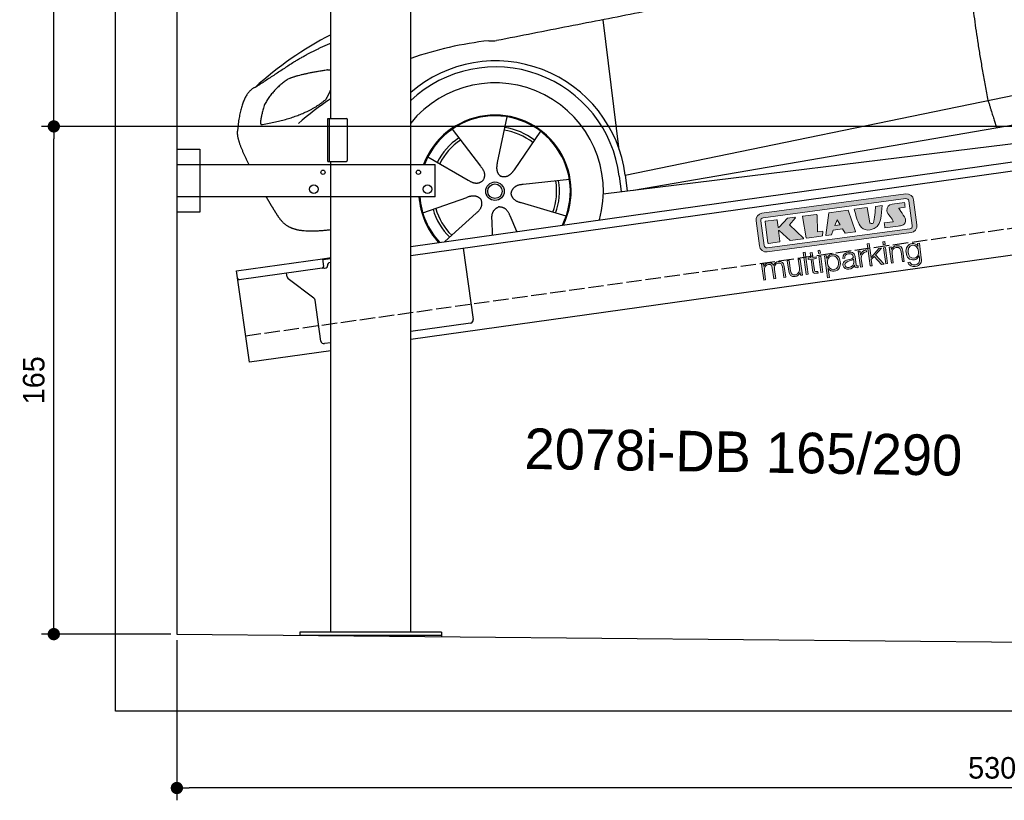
# Model space of a CAD drawing. Extents: x -511 to 5890, y -540 to 5061.
# Tile 1 of 3: x -511 to 2690, y -540 to 1997. Entities that reach past the tile are written whole.
import ezdxf

# ---------------------------------------------------------------- set-up
doc = ezdxf.new("R2010")
doc.units = 0
doc.header["$LTSCALE"] = 10
doc.header["$MEASUREMENT"] = 0
doc.linetypes.add('GEN3', pattern=[6.25, 5, -1.25])
doc.layers.get('0').update_dxf_attribs({"linetype": 'CONTINUOUS'})
doc.layers.get('DEFPOINTS').update_dxf_attribs({"linetype": 'CONTINUOUS'})
for name, color, linetype in [('3', 6, 'GEN3'), ('AM_5', 3, 'CONTINUOUS'), ('CAR', 1, 'CONTINUOUS')]:
    doc.layers.add(name, color=color, linetype=linetype)
doc.layers.add('Logo', color=7, linetype='CONTINUOUS', lineweight=25)
doc.dimstyles.new('KLAUS_DXF', dxfattribs={"dimscale": 20, "dimtxt": 3.5, "dimasz": 2, "dimexe": 2, "dimexo": 1, "dimgap": 1.5, "dimtad": 1, "dimlfac": 0.1, "dimdsep": 46, "dimtxsty": 'Standard', "dimblk": 'DOT', "dimcen": 2, "dimclrd": 256, "dimclre": 256, "dimclrt": 2, "dimadec": 0, "dimazin": 0, "dimtfac": 1, "dimtmove": 2, "dimatfit": 3, "dimfxl": 1, "dimtolj": 1, "dimarcsym": 0})

# ---------------------------------------------------------------- blocks, each defined once
blk = doc.blocks.new('_DOT')
at = {"color": 0, "linetype": 'ByBlock'}
blk.add_line((-0.5, 0), (-1, 0), dxfattribs=at)
at = {"color": 0, "linetype": 'ByBlock', "const_width": 0.5}
blk.add_lwpolyline([(-0.25, 0, 1), (0.25, 0, 1)], format="xyb", close=True, dxfattribs=at)
blk = doc.blocks.new('*D5')
at = {"layer": 'AM_5', "lineweight": -2, "transparency": 16777216}
for p, q in [((5280, 1650), (-440, 1650)), ((-400, 40), (-400, 1610)), ((-20, 0), (-440, 0))]:
    blk.add_line(p, q, dxfattribs=at)
at = {"layer": 'DEFPOINTS', "color": 0, "transparency": 16777216}
for p in [(-400, 1650), (5300, 1650), (0, 0)]:
    blk.add_point(p, dxfattribs=at)
at = {"layer": 'AM_5', "lineweight": -2, "transparency": 16777216, "xscale": 40, "yscale": 40, "zscale": 40}
for p, rotation in [((-400, 1650), 90), ((-400, 0), 270)]:
    blk.add_blockref('_DOT', p, dxfattribs=dict(at, rotation=rotation))
at = {"layer": 'AM_5', "color": 2, "transparency": 16777216, "insert": (-465, 825), "char_height": 70, "attachment_point": 5, "rotation": 90}
blk.add_mtext('\\A1;165', dxfattribs=at)
blk = doc.blocks.new('*D6')
at = {"layer": 'AM_5', "lineweight": -2, "transparency": 16777216}
for p, q in [((-20, 2650), (-440, 2650)), ((-400, 1690), (-400, 2610)), ((5280, 1650), (-440, 1650))]:
    blk.add_line(p, q, dxfattribs=at)
at = {"layer": 'DEFPOINTS', "color": 0, "transparency": 16777216}
for p in [(-400, 2650), (0, 2650), (5300, 1650)]:
    blk.add_point(p, dxfattribs=at)
at = {"layer": 'AM_5', "lineweight": -2, "transparency": 16777216, "xscale": 40, "yscale": 40, "zscale": 40}
for p, rotation in [((-400, 2650), 90), ((-400, 1650), 270)]:
    blk.add_blockref('_DOT', p, dxfattribs=dict(at, rotation=rotation))
at = {"layer": 'AM_5', "color": 2, "transparency": 16777216, "insert": (-465, 2150), "char_height": 70, "attachment_point": 5, "rotation": 90}
blk.add_mtext('\\A1;100', dxfattribs=at)
blk = doc.blocks.new('*D3')
at = {"layer": 'AM_5', "lineweight": -2, "transparency": 16777216}
for p, q in [((0, -20), (0, -540)), ((5300, -70), (5300, -540)), ((5260, -500), (40, -500))]:
    blk.add_line(p, q, dxfattribs=at)
at = {"layer": 'DEFPOINTS', "color": 0, "transparency": 16777216}
for p in [(0, 0), (5300, -50), (0, -500)]:
    blk.add_point(p, dxfattribs=at)
at = {"layer": 'AM_5', "lineweight": -2, "transparency": 16777216, "xscale": 40, "yscale": 40, "zscale": 40, "rotation": 180}
blk.add_blockref('_DOT', (0, -500), dxfattribs=at)
at = {"layer": 'AM_5', "lineweight": -2, "transparency": 16777216, "xscale": 40, "yscale": 40, "zscale": 40}
blk.add_blockref('_DOT', (5300, -500), dxfattribs=at)
at = {"layer": 'AM_5', "color": 2, "transparency": 16777216, "insert": (2650, -435), "char_height": 70, "attachment_point": 5}
blk.add_mtext('\\A1;530', dxfattribs=at)
blk = doc.blocks.new('car_150')
at = {"layer": 'CAR'}
for p, q in [((10757.1, 671.1), (10756.8, 1096.7)), ((10225.5, 803), (10302.5, 672.5)), ((10407.4, 821.5), (10358.4, 678.2)), ((10510.6, 761.5), (10410.3, 648.1)), ((10765.8, 586.7), (12632.4, 738.6)), ((10136.6, 723.4), (10257.7, 632.5)), ((10786.5, 535.1), (12670.6, 626.7)), ((10098.1, 544.7), (10245.9, 577.5)), ((10584.4, 594.3), (10433, 596.6)), ((10746.2, 585.5), (10746.3, 535.1)), ((10765.8, 586.7), (10766, 535.1)), ((10157.7, 443.6), (10270.1, 522.6)), ((10559.3, 477.7), (10420.4, 538)), ((10688.1, 535.1), (12736.4, 536.2)), ((10314.2, 446.4), (10318.7, 494.4)), ((10394.7, 447.8), (10378.5, 500.5))]:
    blk.add_line(p, q, dxfattribs=at)
for radius in [30.1, 23.6]:
    blk.add_circle((10339.5, 586.1), radius, dxfattribs=at)
for centre, radius, start, end in [((10257, 101.4), 1122.3, 110.1048, 125.4377), ((10364.6, -67.1), 1141.2, 89.2488, 102.378), ((10404, 1188.8), 117.4, 257.9855, 270.1884), ((10341.7, 585.3), 424.2, 0.1908, 123.6545), ((10341.7, 585.3), 404.6, 0.0315, 126.0807), ((10364.6, -67.1), 1141.2, 117.0267, 123.6712), ((10339.5, 586.1), 209.6, 117.262, 146.3995), ((10339.5, 586.1), 200.6, 45.1152, 74.5463), ((10339.5, 586.1), 209.6, 45.262, 74.3995), ((10339.5, 586.1), 200.6, 117.1152, 146.5463), ((10339.5, 586.1), 200.6, 333.1152, 2.5463), ((10339.5, 586.1), 209.6, 333.262, 2.3995), ((10339.5, 586.1), 209.6, 189.262, 218.3995), ((10339.5, 586.1), 200.6, 189.1152, 218.5463)]:
    blk.add_arc(centre, radius, start, end, dxfattribs=at)
at = {"layer": 'CAR', "color": 1}
for radius, start, end in [(352.3, 337.7412, 134.083), (247.7, 326.8255, 152.4877), (245, 326.3886, 152.2472), (247.7, 177.212, 215.2267), (245, 177.2589, 215.6636)]:
    blk.add_arc((10339.5, 586.1), radius, start, end, dxfattribs=at)
at = {"layer": 'CAR'}
for points, degree in [([(12866.3, 1222.8), (11949.2, 1183.9), (10404.4, 1071.4)], 2), ([(11966.3, 684.4), (11947.2, 997.3), (11959.5, 1175.6)], 2), ([(9741.7, 1082), (9792.2, 1106.9), (9868, 1128.7)], 2), ([(9741.7, 1082), (9609.2, 1016.6)], 1), ([(9719, 1030.4), (9665.9, 1005.8), (9630.6, 957.3)], 2), ([(9845.7, 1043.5), (9759.5, 1040.9), (9719, 1030.4)], 2), ([(9857.3, 1042), (9851.3, 1042.7), (9845.7, 1043.5)], 2), ([(9609.2, 1016.6), (9559.3, 1005.4), (9533, 884.6)], 2), ([(9831, 949.6), (9840.7, 962.6), (9849.5, 977.9)], 2), ([(9630.6, 957.3), (9611, 913.8), (9609.3, 895.7)], 2), ([(9610.6, 893.4), (9755, 898.2), (9831, 949.6)], 2), ([(9533, 884.6), (9526.5, 867.3), (9533.3, 836.2), (9544.5, 802.1), (9556, 769.5)], 4), ([(9609.3, 895.7), (9612.6, 895.6), (9610.6, 893.4)], 2), ([(10302.5, 672.5), (10321, 646.5), (10304.6, 625.2)], 2), ([(10358.4, 678.2), (10354.1, 665.6), (10350.4, 651.5), (10355, 637.8), (10365.9, 631.5)], 4), ([(11966.3, 684.4), (11977.6, 619.7), (11983.1, 593.3)], 2), ([(10410.3, 648.1), (10401.4, 638.1), (10391, 627.9), (10376.8, 625.1), (10365.9, 631.5)], 4), ([(10257.7, 632.5), (10281.6, 611.2), (10304.6, 625.2)], 2), ([(10245.9, 577.5), (10276.4, 587.1), (10291.6, 564.9)], 2), ([(10433, 596.6), (10401.2, 599.8), (10390.8, 575)], 2), ([(10270.1, 522.6), (10297.7, 538.8), (10291.6, 564.9)], 2), ([(10420.4, 538), (10390.1, 548.2), (10390.8, 575)], 2), ([(10318.7, 494.4), (10319.1, 526.3), (10344.9, 533.9)], 2), ([(10378.5, 500.5), (10371.6, 531.7), (10344.9, 533.9)], 2)]:
    blk.add_open_spline(points, degree=degree, dxfattribs=at)
blk.add_open_spline([(9598.9, 658.5), (9606.2, 641.3), (9613.6, 624.7), (9621, 608.6), (9628.5, 593), (9650.9, 546.7), (9679.8, 538.5), (9717.2, 527.6), (9794.4, 527.1)], degree=4, knots=[0.7158579, 0.7158579, 0.7158579, 0.7158579, 0.7158579, 0.9411234, 0.9411234, 0.9411234, 0.9411234, 1.6094789, 1.6094789, 1.6094789, 1.6094789, 1.6094789], dxfattribs=at)
blk = doc.blocks.new('KLAUS')
at = {"layer": 'Logo'}
h = blk.add_hatch(color=8, dxfattribs=at)
h.dxf.hatch_style = 2
edge = h.paths.add_edge_path()
edge.add_spline(control_points=[(3.6, 29.09), (2.88, 29.09), (2.3, 28.51), (2.3, 27.8), (2.3, 27.8), (2.3, 16.11), (2.3, 16.11), (2.3, 15.39), (2.88, 14.81), (3.6, 14.81), (3.6, 14.81), (71.16, 14.81), (71.16, 14.81), (71.88, 14.81), (72.46, 15.39), (72.46, 16.11), (72.46, 16.11), (72.46, 27.8), (72.46, 27.8), (72.46, 28.51), (71.88, 29.09), (71.16, 29.09), (71.16, 29.09), (3.6, 29.09), (3.6, 29.09), (3.6, 29.09), (3.6, 29.09), (3.6, 29.09)], knot_values=[0, 0, 0, 0, 1, 1, 1, 2, 2, 2, 3, 3, 3, 4, 4, 4, 5, 5, 5, 6, 6, 6, 7, 7, 7, 8, 8, 8, 9, 9, 9, 9], degree=3, periodic=0)
edge = h.paths.add_edge_path()
edge.add_spline(control_points=[(3.35, 31.23), (3.35, 31.23), (71.47, 31.23), (71.47, 31.23), (73.26, 31.23), (74.71, 29.77), (74.71, 27.99), (74.71, 27.99), (74.71, 16.17), (74.71, 16.17), (74.71, 14.38), (73.26, 12.93), (71.47, 12.93), (71.47, 12.93), (3.35, 12.93), (3.35, 12.93), (1.56, 12.93), (0.11, 14.38), (0.11, 16.17), (0.11, 16.17), (0.11, 27.99), (0.11, 27.99), (0.11, 29.77), (1.56, 31.23), (3.35, 31.23), (3.35, 31.23), (3.35, 31.23), (3.35, 31.23)], knot_values=[0, 0, 0, 0, 1, 1, 1, 2, 2, 2, 3, 3, 3, 4, 4, 4, 5, 5, 5, 6, 6, 6, 7, 7, 7, 8, 8, 8, 9, 9, 9, 9], degree=3, periodic=0)
h = blk.add_hatch(color=8, dxfattribs=at)
h.dxf.hatch_style = 2
edge = h.paths.add_edge_path()
edge.add_spline(control_points=[(4.5, 27.33), (4.5, 27.33), (9.7, 27.33), (9.7, 27.33), (9.84, 27.33), (9.96, 27.22), (9.96, 27.08), (9.96, 27.08), (9.96, 23.69), (9.96, 23.69), (9.96, 23.69), (9.94, 23.64), (10.04, 23.59), (10.14, 23.53), (10.2, 23.57), (10.2, 23.57), (10.2, 23.57), (10.51, 23.75), (10.51, 23.75), (10.51, 23.75), (14.94, 27.33), (14.94, 27.33), (14.94, 27.33), (18.41, 27.33), (18.41, 27.33), (18.41, 27.33), (18.49, 27.33), (18.56, 27.2), (18.65, 27.04), (18.53, 26.91), (18.53, 26.91), (18.53, 26.91), (15.49, 24.11), (15.49, 24.11), (15.49, 24.11), (21.14, 17.06), (21.14, 17.06), (21.14, 17.06), (21.13, 16.91), (21.13, 16.91), (21.08, 16.84), (20.99, 16.82), (20.99, 16.82), (20.99, 16.82), (14.7, 16.82), (14.7, 16.82), (14.7, 16.82), (10.26, 22.17), (10.26, 22.17), (10.26, 22.17), (10.19, 22.24), (10.08, 22.21), (9.97, 22.18), (9.96, 22.11), (9.96, 22.11), (9.96, 22.11), (9.96, 17.08), (9.96, 17.08), (9.96, 16.94), (9.84, 16.82), (9.7, 16.82), (9.7, 16.82), (4.5, 16.82), (4.5, 16.82), (4.36, 16.82), (4.25, 16.94), (4.25, 17.08), (4.25, 17.08), (4.25, 27.08), (4.25, 27.08), (4.25, 27.22), (4.36, 27.33), (4.5, 27.33), (4.5, 27.33), (4.5, 27.33), (4.5, 27.33)], knot_values=[0, 0, 0, 0, 1, 1, 1, 2, 2, 2, 3, 3, 3, 4, 4, 4, 5, 5, 5, 6, 6, 6, 7, 7, 7, 8, 8, 8, 9, 9, 9, 10, 10, 10, 11, 11, 11, 12, 12, 12, 13, 13, 13, 14, 14, 14, 15, 15, 15, 16, 16, 16, 17, 17, 17, 18, 18, 18, 19, 19, 19, 20, 20, 20, 21, 21, 21, 22, 22, 22, 23, 23, 23, 24, 24, 24, 25, 25, 25, 25], degree=3, periodic=0)
h = blk.add_hatch(color=8, dxfattribs=at)
h.dxf.hatch_style = 2
h.paths.add_polyline_path([(22.42, 17.06), (21.97, 27.15), (22.24, 27.33), (28.55, 27.33), (28.86, 26.97), (28.01, 19.08), (30.26, 19.07), (30.44, 18.95), (30.08, 16.95), (29.49, 16.82), (22.6, 16.82)])
h = blk.add_hatch(color=8, dxfattribs=at)
h.paths.add_polyline_path([(36.52, 21.01), (38.93, 21.01), (37.87, 23.57)])
h.paths.add_polyline_path([(34.52, 27.33), (43.65, 27.33), (45.76, 16.94), (45.57, 16.82), (40.83, 16.82), (39.89, 18.95), (35.42, 18.95), (34.27, 16.82), (31.78, 16.82), (31.66, 17)])
h = blk.add_hatch(color=8, dxfattribs=at)
h.dxf.hatch_style = 2
edge = h.paths.add_edge_path()
edge.add_spline(control_points=[(52.69, 27.32), (52.69, 27.32), (52.88, 20.14), (52.88, 20.14), (53.01, 19.89), (53.2, 19.77), (53.43, 19.71), (53.91, 19.59), (54.43, 19.57), (54.64, 20.03), (55.23, 21.34), (56.27, 25.45), (56.6, 27.33), (56.6, 27.33), (59.77, 27.33), (59.77, 27.33), (58.77, 23.9), (58.56, 16.82), (52.63, 16.76), (48.72, 16.72), (48.01, 19.35), (47.27, 22.24), (46.89, 23.68), (46.54, 27.33), (46.54, 27.33), (46.54, 27.33), (52.69, 27.32), (52.69, 27.32), (52.69, 27.32), (52.69, 27.32), (52.69, 27.32)], knot_values=[0, 0, 0, 0, 1, 1, 1, 2, 2, 2, 3, 3, 3, 4, 4, 4, 5, 5, 5, 6, 6, 6, 7, 7, 7, 8, 8, 8, 9, 9, 9, 10, 10, 10, 10], degree=3, periodic=0)
h = blk.add_hatch(color=8, dxfattribs=at)
h.dxf.hatch_style = 2
edge = h.paths.add_edge_path()
edge.add_spline(control_points=[(64.46, 27.33), (64.46, 27.33), (70.31, 27.33), (70.31, 27.33), (70.31, 26.52), (70.31, 26.02), (70.31, 25.12), (70.31, 25.12), (67.3, 25.12), (67.3, 25.12), (67.24, 25.04), (67.25, 25.11), (67.25, 24.91), (67.25, 24.88), (69.73, 20.38), (69.73, 19.57), (69.73, 16.4), (67.22, 16.81), (65.9, 16.82), (65.9, 16.82), (59.59, 16.82), (59.59, 16.82), (59.59, 17.76), (59.59, 18.23), (59.59, 19.14), (59.59, 19.14), (63.75, 19.14), (63.75, 19.14), (63.82, 19.22), (63.81, 19.11), (63.81, 19.31), (63.81, 20.32), (61.58, 23.06), (61.58, 24.63), (61.58, 26.33), (62.83, 27.34), (64.46, 27.33), (64.46, 27.33), (64.46, 27.33), (64.46, 27.33)], knot_values=[0, 0, 0, 0, 1, 1, 1, 2, 2, 2, 3, 3, 3, 4, 4, 4, 5, 5, 5, 6, 6, 6, 7, 7, 7, 8, 8, 8, 9, 9, 9, 10, 10, 10, 11, 11, 11, 12, 12, 12, 13, 13, 13, 13], degree=3, periodic=0)
h = blk.add_hatch(color=30, dxfattribs=at)
h.dxf.hatch_style = 2
h.paths.add_polyline_path([(20.07, 0), (20.99, 0), (20.99, 10.45), (20.07, 10.45)])
h = blk.add_hatch(color=30, dxfattribs=at)
h.dxf.hatch_style = 2
edge = h.paths.add_edge_path()
edge.add_spline(control_points=[(24.22, 9.82), (24.22, 9.82), (23.3, 9.82), (23.3, 9.82), (23.3, 9.82), (23.3, 7.55), (23.3, 7.55), (23.3, 7.55), (21.98, 7.55), (21.98, 7.55), (21.98, 7.55), (21.98, 6.78), (21.98, 6.78), (21.98, 6.78), (23.3, 6.78), (23.3, 6.78), (23.3, 6.78), (23.3, 1.61), (23.3, 1.61), (23.28, 0.32), (23.71, -0.09), (24.94, -0.09), (25.22, -0.09), (25.48, -0.06), (25.76, -0.06), (25.76, -0.06), (25.76, 0.73), (25.76, 0.73), (25.5, 0.7), (25.23, 0.69), (24.97, 0.69), (24.31, 0.73), (24.22, 1.08), (24.22, 1.68), (24.22, 1.68), (24.22, 6.78), (24.22, 6.78), (24.22, 6.78), (25.76, 6.78), (25.76, 6.78), (25.76, 6.78), (25.76, 7.55), (25.76, 7.55), (25.76, 7.55), (24.22, 7.55), (24.22, 7.55), (24.22, 7.55), (24.22, 9.82), (24.22, 9.82), (24.22, 9.82), (24.22, 9.82), (24.22, 9.82)], knot_values=[0, 0, 0, 0, 1, 1, 1, 2, 2, 2, 3, 3, 3, 4, 4, 4, 5, 5, 5, 6, 6, 6, 7, 7, 7, 8, 8, 8, 9, 9, 9, 10, 10, 10, 11, 11, 11, 12, 12, 12, 13, 13, 13, 14, 14, 14, 15, 15, 15, 16, 16, 16, 17, 17, 17, 17], degree=3, periodic=0)
h = blk.add_hatch(color=30, dxfattribs=at)
h.paths.add_polyline_path([(27.1, 0), (28.03, 0), (28.03, 7.55), (27.1, 7.55)])
h.paths.add_polyline_path([(27.1, 8.98), (28.03, 8.98), (28.03, 10.45), (27.1, 10.45)])
h = blk.add_hatch(color=30, dxfattribs=at)
h.dxf.hatch_style = 2
h.paths.add_polyline_path([(50.4, 0), (51.32, 0), (51.32, 2.87), (52.82, 4.11), (55.8, 0), (56.96, 0), (53.52, 4.76), (56.74, 7.55), (55.51, 7.55), (51.32, 3.89), (51.32, 10.45), (50.4, 10.45)])
h = blk.add_hatch(color=30, dxfattribs=at)
h.paths.add_polyline_path([(57.74, 0), (58.66, 0), (58.66, 7.55), (57.74, 7.55)])
h.paths.add_polyline_path([(57.74, 8.98), (58.66, 8.98), (58.66, 10.45), (57.74, 10.45)])
h = blk.add_hatch(color=30, dxfattribs=at)
h.dxf.hatch_style = 2
edge = h.paths.add_edge_path()
edge.add_spline(control_points=[(0, 0), (0, 0), (0.92, 0), (0.92, 0), (0.92, 0), (0.92, 4.22), (0.92, 4.22), (0.94, 5.8), (1.58, 7), (3.18, 7), (4.35, 7), (4.77, 6.15), (4.76, 5.12), (4.76, 5.12), (4.76, 0), (4.76, 0), (4.76, 0), (5.68, 0), (5.68, 0), (5.68, 0), (5.68, 4.27), (5.68, 4.27), (5.68, 5.68), (6.14, 7), (7.73, 7), (9.05, 7), (9.52, 6.32), (9.52, 5.08), (9.52, 5.08), (9.52, 0), (9.52, 0), (9.52, 0), (10.44, 0), (10.44, 0), (10.44, 0), (10.44, 5.12), (10.44, 5.12), (10.44, 6.91), (9.59, 7.77), (7.94, 7.77), (6.94, 7.77), (5.99, 7.29), (5.54, 6.3), (5.26, 7.29), (4.36, 7.77), (3.37, 7.77), (2.17, 7.77), (1.38, 7.19), (0.89, 6.28), (0.89, 6.28), (0.85, 6.28), (0.85, 6.28), (0.85, 6.28), (0.85, 7.55), (0.85, 7.55), (0.85, 7.55), (0, 7.55), (0, 7.55), (0, 7.55), (0, 0), (0, 0), (0, 0), (0, 0), (0, 0)], knot_values=[0, 0, 0, 0, 1, 1, 1, 2, 2, 2, 3, 3, 3, 4, 4, 4, 5, 5, 5, 6, 6, 6, 7, 7, 7, 8, 8, 8, 9, 9, 9, 10, 10, 10, 11, 11, 11, 12, 12, 12, 13, 13, 13, 14, 14, 14, 15, 15, 15, 16, 16, 16, 17, 17, 17, 18, 18, 18, 19, 19, 19, 20, 20, 20, 21, 21, 21, 21], degree=3, periodic=0)
h = blk.add_hatch(color=30, dxfattribs=at)
h.dxf.hatch_style = 2
edge = h.paths.add_edge_path()
edge.add_spline(control_points=[(18.31, 7.55), (18.31, 7.55), (17.39, 7.55), (17.39, 7.55), (17.39, 7.55), (17.39, 3.59), (17.39, 3.59), (17.39, 2.05), (16.7, 0.56), (15.12, 0.56), (13.66, 0.56), (13.15, 1.27), (13.1, 2.64), (13.1, 2.64), (13.1, 7.55), (13.1, 7.55), (13.1, 7.55), (12.18, 7.55), (12.18, 7.55), (12.18, 7.55), (12.18, 2.65), (12.18, 2.65), (12.18, 0.89), (12.93, -0.22), (14.83, -0.22), (15.96, -0.22), (16.95, 0.35), (17.44, 1.36), (17.44, 1.36), (17.47, 1.36), (17.47, 1.36), (17.47, 1.36), (17.47, 0), (17.47, 0), (17.47, 0), (18.31, 0), (18.31, 0), (18.31, 0), (18.31, 7.55), (18.31, 7.55), (18.31, 7.55), (18.31, 7.55), (18.31, 7.55)], knot_values=[0, 0, 0, 0, 1, 1, 1, 2, 2, 2, 3, 3, 3, 4, 4, 4, 5, 5, 5, 6, 6, 6, 7, 7, 7, 8, 8, 8, 9, 9, 9, 10, 10, 10, 11, 11, 11, 12, 12, 12, 13, 13, 13, 14, 14, 14, 14], degree=3, periodic=0)
h = blk.add_hatch(color=30, dxfattribs=at)
edge = h.paths.add_edge_path()
edge.add_spline(control_points=[(35.84, 3.78), (35.84, 2.21), (35.12, 0.56), (33.37, 0.56), (31.4, 0.56), (30.72, 2.21), (30.72, 3.78), (30.72, 5.49), (31.33, 7), (33.37, 7), (35.12, 7), (35.84, 5.34), (35.84, 3.78), (35.84, 3.78), (35.84, 3.78), (35.84, 3.78)], knot_values=[0, 0, 0, 0, 1, 1, 1, 2, 2, 2, 3, 3, 3, 4, 4, 4, 5, 5, 5, 5], degree=3, periodic=0)
edge = h.paths.add_edge_path()
edge.add_spline(control_points=[(29.79, -2.8), (29.79, -2.8), (30.72, -2.8), (30.72, -2.8), (30.72, -2.8), (30.72, 1.43), (30.72, 1.43), (30.72, 1.43), (30.74, 1.43), (30.74, 1.43), (31.14, 0.35), (32.24, -0.22), (33.37, -0.22), (35.66, -0.22), (36.76, 1.64), (36.76, 3.78), (36.76, 5.91), (35.66, 7.77), (33.37, 7.77), (32.15, 7.77), (31.1, 7.14), (30.67, 6.12), (30.67, 6.12), (30.64, 6.12), (30.64, 6.12), (30.64, 6.12), (30.64, 7.55), (30.64, 7.55), (30.64, 7.55), (29.79, 7.55), (29.79, 7.55), (29.79, 7.55), (29.79, -2.8), (29.79, -2.8), (29.79, -2.8), (29.79, -2.8), (29.79, -2.8)], knot_values=[0, 0, 0, 0, 1, 1, 1, 2, 2, 2, 3, 3, 3, 4, 4, 4, 5, 5, 5, 6, 6, 6, 7, 7, 7, 8, 8, 8, 9, 9, 9, 10, 10, 10, 11, 11, 11, 12, 12, 12, 12], degree=3, periodic=0)
h = blk.add_hatch(color=30, dxfattribs=at)
edge = h.paths.add_edge_path()
edge.add_spline(control_points=[(43.03, 2.93), (43.04, 1.45), (41.8, 0.56), (40.39, 0.56), (39.53, 0.56), (38.71, 1.13), (38.71, 2.05), (38.71, 3.53), (40.66, 3.51), (42.22, 3.79), (42.47, 3.84), (42.88, 3.91), (43, 4.13), (43, 4.13), (43.03, 4.13), (43.03, 4.13), (43.03, 4.13), (43.03, 2.93), (43.03, 2.93), (43.03, 2.93), (43.03, 2.93), (43.03, 2.93)], knot_values=[0, 0, 0, 0, 1, 1, 1, 2, 2, 2, 3, 3, 3, 4, 4, 4, 5, 5, 5, 6, 6, 6, 7, 7, 7, 7], degree=3, periodic=0)
edge = h.paths.add_edge_path()
edge.add_spline(control_points=[(39.03, 5.24), (39.06, 6.47), (39.91, 7), (41.05, 7), (42.14, 7), (43.03, 6.69), (43.03, 5.45), (43.03, 4.61), (42.6, 4.51), (41.84, 4.42), (39.85, 4.19), (37.79, 4.11), (37.79, 1.99), (37.79, 0.47), (38.93, -0.22), (40.32, -0.22), (41.77, -0.22), (42.43, 0.34), (43.07, 1.32), (43.07, 1.32), (43.1, 1.32), (43.1, 1.32), (43.1, 0.53), (43.25, 0), (44.19, 0), (44.43, 0), (44.58, 0.01), (44.79, 0.06), (44.79, 0.06), (44.79, 0.83), (44.79, 0.83), (44.71, 0.81), (44.6, 0.78), (44.49, 0.78), (44.13, 0.78), (43.95, 0.98), (43.95, 1.33), (43.95, 1.33), (43.95, 5.34), (43.95, 5.34), (43.95, 7.36), (42.5, 7.77), (41.17, 7.77), (39.44, 7.77), (38.2, 7.01), (38.11, 5.24), (38.11, 5.24), (39.03, 5.24), (39.03, 5.24), (39.03, 5.24), (39.03, 5.24), (39.03, 5.24)], knot_values=[0, 0, 0, 0, 1, 1, 1, 2, 2, 2, 3, 3, 3, 4, 4, 4, 5, 5, 5, 6, 6, 6, 7, 7, 7, 8, 8, 8, 9, 9, 9, 10, 10, 10, 11, 11, 11, 12, 12, 12, 13, 13, 13, 14, 14, 14, 15, 15, 15, 16, 16, 16, 17, 17, 17, 17], degree=3, periodic=0)
h = blk.add_hatch(color=30, dxfattribs=at)
h.dxf.hatch_style = 2
edge = h.paths.add_edge_path()
edge.add_spline(control_points=[(45.79, 0), (45.79, 0), (46.71, 0), (46.71, 0), (46.71, 0), (46.71, 4.03), (46.71, 4.03), (46.71, 5.59), (47.85, 6.82), (49.52, 6.73), (49.52, 6.73), (49.52, 7.66), (49.52, 7.66), (48.16, 7.72), (47.14, 7), (46.67, 5.78), (46.67, 5.78), (46.64, 5.78), (46.64, 5.78), (46.64, 5.78), (46.64, 7.55), (46.64, 7.55), (46.64, 7.55), (45.79, 7.55), (45.79, 7.55), (45.79, 7.55), (45.79, 0), (45.79, 0), (45.79, 0), (45.79, 0), (45.79, 0)], knot_values=[0, 0, 0, 0, 1, 1, 1, 2, 2, 2, 3, 3, 3, 4, 4, 4, 5, 5, 5, 6, 6, 6, 7, 7, 7, 8, 8, 8, 9, 9, 9, 10, 10, 10, 10], degree=3, periodic=0)
h = blk.add_hatch(color=30, dxfattribs=at)
h.dxf.hatch_style = 2
edge = h.paths.add_edge_path()
edge.add_spline(control_points=[(60.41, 0), (60.41, 0), (61.33, 0), (61.33, 0), (61.33, 0), (61.33, 4.41), (61.33, 4.41), (61.36, 5.89), (62.24, 7), (63.7, 7), (65.2, 7), (65.62, 6.02), (65.62, 4.71), (65.62, 4.71), (65.62, 0), (65.62, 0), (65.62, 0), (66.54, 0), (66.54, 0), (66.54, 0), (66.54, 4.86), (66.54, 4.86), (66.54, 6.66), (65.9, 7.77), (63.78, 7.77), (62.71, 7.77), (61.7, 7.16), (61.36, 6.25), (61.36, 6.25), (61.33, 6.25), (61.33, 6.25), (61.33, 6.25), (61.33, 7.55), (61.33, 7.55), (61.33, 7.55), (60.41, 7.55), (60.41, 7.55), (60.41, 7.55), (60.41, 0), (60.41, 0), (60.41, 0), (60.41, 0), (60.41, 0)], knot_values=[0, 0, 0, 0, 1, 1, 1, 2, 2, 2, 3, 3, 3, 4, 4, 4, 5, 5, 5, 6, 6, 6, 7, 7, 7, 8, 8, 8, 9, 9, 9, 10, 10, 10, 11, 11, 11, 12, 12, 12, 13, 13, 13, 14, 14, 14, 14], degree=3, periodic=0)
h = blk.add_hatch(color=30, dxfattribs=at)
edge = h.paths.add_edge_path()
edge.add_spline(control_points=[(71.32, 0.86), (69.62, 0.86), (68.83, 2.34), (68.83, 3.86), (68.83, 5.43), (69.56, 7), (71.32, 7), (73.06, 7), (73.75, 5.34), (73.75, 3.86), (73.75, 2.33), (72.91, 0.86), (71.32, 0.86), (71.32, 0.86), (71.32, 0.86), (71.32, 0.86)], knot_values=[0, 0, 0, 0, 1, 1, 1, 2, 2, 2, 3, 3, 3, 4, 4, 4, 5, 5, 5, 5], degree=3, periodic=0)
edge = h.paths.add_edge_path()
edge.add_spline(control_points=[(74.67, 7.55), (74.67, 7.55), (73.75, 7.55), (73.75, 7.55), (73.75, 7.55), (73.75, 6.25), (73.75, 6.25), (73.75, 6.25), (73.72, 6.25), (73.72, 6.25), (73.35, 7.09), (72.41, 7.77), (71.32, 7.77), (69.13, 7.77), (67.9, 6.05), (67.9, 3.97), (67.9, 1.82), (68.9, 0.09), (71.32, 0.09), (72.4, 0.09), (73.29, 0.72), (73.72, 1.64), (73.72, 1.64), (73.75, 1.64), (73.75, 1.64), (73.75, 1.64), (73.75, 0.61), (73.75, 0.61), (73.75, -1.23), (73.01, -2.24), (71.32, -2.24), (70.29, -2.24), (69.31, -1.85), (69.1, -0.73), (69.1, -0.73), (68.18, -0.73), (68.18, -0.73), (68.31, -2.34), (69.81, -3.02), (71.32, -3.02), (73.79, -3.02), (74.65, -1.64), (74.67, 0.61), (74.67, 0.61), (74.67, 7.55), (74.67, 7.55), (74.67, 7.55), (74.67, 7.55), (74.67, 7.55)], knot_values=[0, 0, 0, 0, 1, 1, 1, 2, 2, 2, 3, 3, 3, 4, 4, 4, 5, 5, 5, 6, 6, 6, 7, 7, 7, 8, 8, 8, 9, 9, 9, 10, 10, 10, 11, 11, 11, 12, 12, 12, 13, 13, 13, 14, 14, 14, 15, 15, 15, 16, 16, 16, 16], degree=3, periodic=0)
at = {"layer": 'Logo', "lineweight": 0}
for points in [[(22.42, 17.06), (21.97, 27.15), (22.24, 27.33), (28.55, 27.33), (28.86, 26.97), (28.01, 19.08), (30.26, 19.07), (30.44, 18.95), (30.08, 16.95), (29.49, 16.82), (22.6, 16.82), (22.42, 17.06), (22.42, 17.06)], [(34.52, 27.33), (43.65, 27.33), (45.76, 16.94), (45.57, 16.82), (40.83, 16.82), (39.89, 18.95), (35.42, 18.95), (34.27, 16.82), (31.78, 16.82), (31.66, 17), (34.52, 27.33), (34.52, 27.33)], [(36.52, 21.01), (38.93, 21.01), (37.87, 23.57), (36.52, 21.01), (36.52, 21.01)], [(20.07, 0), (20.99, 0), (20.99, 10.45), (20.07, 10.45), (20.07, 0), (20.07, 0)], [(27.1, 8.98), (28.03, 8.98), (28.03, 10.45), (27.1, 10.45), (27.1, 8.98), (27.1, 8.98)], [(50.4, 0), (51.32, 0), (51.32, 2.87), (52.82, 4.11), (55.8, 0), (56.96, 0), (53.52, 4.76), (56.74, 7.55), (55.51, 7.55), (51.32, 3.89), (51.32, 10.45), (50.4, 10.45), (50.4, 0), (50.4, 0)], [(57.74, 8.98), (58.66, 8.98), (58.66, 10.45), (57.74, 10.45), (57.74, 8.98), (57.74, 8.98)], [(27.1, 0), (28.03, 0), (28.03, 7.55), (27.1, 7.55), (27.1, 0), (27.1, 0)], [(57.74, 0), (58.66, 0), (58.66, 7.55), (57.74, 7.55), (57.74, 0), (57.74, 0)]]:
    blk.add_lwpolyline(points, dxfattribs=at)
for points, knots in [([(3.35, 31.23), (3.35, 31.23), (71.47, 31.23), (71.47, 31.23), (73.26, 31.23), (74.71, 29.77), (74.71, 27.99), (74.71, 27.99), (74.71, 16.17), (74.71, 16.17), (74.71, 14.38), (73.26, 12.93), (71.47, 12.93), (71.47, 12.93), (3.35, 12.93), (3.35, 12.93), (1.56, 12.93), (0.11, 14.38), (0.11, 16.17), (0.11, 16.17), (0.11, 27.99), (0.11, 27.99), (0.11, 29.77), (1.56, 31.23), (3.35, 31.23), (3.35, 31.23), (3.35, 31.23), (3.35, 31.23)], [0, 0, 0, 0, 1, 1, 1, 2, 2, 2, 3, 3, 3, 4, 4, 4, 5, 5, 5, 6, 6, 6, 7, 7, 7, 8, 8, 8, 9, 9, 9, 9]), ([(3.6, 29.09), (2.88, 29.09), (2.3, 28.51), (2.3, 27.8), (2.3, 27.8), (2.3, 16.11), (2.3, 16.11), (2.3, 15.39), (2.88, 14.81), (3.6, 14.81), (3.6, 14.81), (71.16, 14.81), (71.16, 14.81), (71.88, 14.81), (72.46, 15.39), (72.46, 16.11), (72.46, 16.11), (72.46, 27.8), (72.46, 27.8), (72.46, 28.51), (71.88, 29.09), (71.16, 29.09), (71.16, 29.09), (3.6, 29.09), (3.6, 29.09), (3.6, 29.09), (3.6, 29.09), (3.6, 29.09)], [0, 0, 0, 0, 1, 1, 1, 2, 2, 2, 3, 3, 3, 4, 4, 4, 5, 5, 5, 6, 6, 6, 7, 7, 7, 8, 8, 8, 9, 9, 9, 9]), ([(4.5, 27.33), (4.5, 27.33), (9.7, 27.33), (9.7, 27.33), (9.84, 27.33), (9.96, 27.22), (9.96, 27.08), (9.96, 27.08), (9.96, 23.69), (9.96, 23.69), (9.96, 23.69), (9.94, 23.64), (10.04, 23.59), (10.14, 23.53), (10.2, 23.57), (10.2, 23.57), (10.2, 23.57), (10.51, 23.75), (10.51, 23.75), (10.51, 23.75), (14.94, 27.33), (14.94, 27.33), (14.94, 27.33), (18.41, 27.33), (18.41, 27.33), (18.41, 27.33), (18.49, 27.33), (18.56, 27.2), (18.65, 27.04), (18.53, 26.91), (18.53, 26.91), (18.53, 26.91), (15.49, 24.11), (15.49, 24.11), (15.49, 24.11), (21.14, 17.06), (21.14, 17.06), (21.14, 17.06), (21.13, 16.91), (21.13, 16.91), (21.08, 16.84), (20.99, 16.82), (20.99, 16.82), (20.99, 16.82), (14.7, 16.82), (14.7, 16.82), (14.7, 16.82), (10.26, 22.17), (10.26, 22.17), (10.26, 22.17), (10.19, 22.24), (10.08, 22.21), (9.97, 22.18), (9.96, 22.11), (9.96, 22.11), (9.96, 22.11), (9.96, 17.08), (9.96, 17.08), (9.96, 16.94), (9.84, 16.82), (9.7, 16.82), (9.7, 16.82), (4.5, 16.82), (4.5, 16.82), (4.36, 16.82), (4.25, 16.94), (4.25, 17.08), (4.25, 17.08), (4.25, 27.08), (4.25, 27.08), (4.25, 27.22), (4.36, 27.33), (4.5, 27.33), (4.5, 27.33), (4.5, 27.33), (4.5, 27.33)], [0, 0, 0, 0, 1, 1, 1, 2, 2, 2, 3, 3, 3, 4, 4, 4, 5, 5, 5, 6, 6, 6, 7, 7, 7, 8, 8, 8, 9, 9, 9, 10, 10, 10, 11, 11, 11, 12, 12, 12, 13, 13, 13, 14, 14, 14, 15, 15, 15, 16, 16, 16, 17, 17, 17, 18, 18, 18, 19, 19, 19, 20, 20, 20, 21, 21, 21, 22, 22, 22, 23, 23, 23, 24, 24, 24, 25, 25, 25, 25]), ([(52.69, 27.32), (52.69, 27.32), (52.88, 20.14), (52.88, 20.14), (53.01, 19.89), (53.2, 19.77), (53.43, 19.71), (53.91, 19.59), (54.43, 19.57), (54.64, 20.03), (55.23, 21.34), (56.27, 25.45), (56.6, 27.33), (56.6, 27.33), (59.77, 27.33), (59.77, 27.33), (58.77, 23.9), (58.56, 16.82), (52.63, 16.76), (48.72, 16.72), (48.01, 19.35), (47.27, 22.24), (46.89, 23.68), (46.54, 27.33), (46.54, 27.33), (46.54, 27.33), (52.69, 27.32), (52.69, 27.32), (52.69, 27.32), (52.69, 27.32), (52.69, 27.32)], [0, 0, 0, 0, 1, 1, 1, 2, 2, 2, 3, 3, 3, 4, 4, 4, 5, 5, 5, 6, 6, 6, 7, 7, 7, 8, 8, 8, 9, 9, 9, 10, 10, 10, 10]), ([(64.46, 27.33), (64.46, 27.33), (70.31, 27.33), (70.31, 27.33), (70.31, 26.52), (70.31, 26.02), (70.31, 25.12), (70.31, 25.12), (67.3, 25.12), (67.3, 25.12), (67.24, 25.04), (67.25, 25.11), (67.25, 24.91), (67.25, 24.88), (69.73, 20.38), (69.73, 19.57), (69.73, 16.4), (67.22, 16.81), (65.9, 16.82), (65.9, 16.82), (59.59, 16.82), (59.59, 16.82), (59.59, 17.76), (59.59, 18.23), (59.59, 19.14), (59.59, 19.14), (63.75, 19.14), (63.75, 19.14), (63.82, 19.22), (63.81, 19.11), (63.81, 19.31), (63.81, 20.32), (61.58, 23.06), (61.58, 24.63), (61.58, 26.33), (62.83, 27.34), (64.46, 27.33), (64.46, 27.33), (64.46, 27.33), (64.46, 27.33)], [0, 0, 0, 0, 1, 1, 1, 2, 2, 2, 3, 3, 3, 4, 4, 4, 5, 5, 5, 6, 6, 6, 7, 7, 7, 8, 8, 8, 9, 9, 9, 10, 10, 10, 11, 11, 11, 12, 12, 12, 13, 13, 13, 13]), ([(24.22, 9.82), (24.22, 9.82), (23.3, 9.82), (23.3, 9.82), (23.3, 9.82), (23.3, 7.55), (23.3, 7.55), (23.3, 7.55), (21.98, 7.55), (21.98, 7.55), (21.98, 7.55), (21.98, 6.78), (21.98, 6.78), (21.98, 6.78), (23.3, 6.78), (23.3, 6.78), (23.3, 6.78), (23.3, 1.61), (23.3, 1.61), (23.28, 0.32), (23.71, -0.09), (24.94, -0.09), (25.22, -0.09), (25.48, -0.06), (25.76, -0.06), (25.76, -0.06), (25.76, 0.73), (25.76, 0.73), (25.5, 0.7), (25.23, 0.69), (24.97, 0.69), (24.31, 0.73), (24.22, 1.08), (24.22, 1.68), (24.22, 1.68), (24.22, 6.78), (24.22, 6.78), (24.22, 6.78), (25.76, 6.78), (25.76, 6.78), (25.76, 6.78), (25.76, 7.55), (25.76, 7.55), (25.76, 7.55), (24.22, 7.55), (24.22, 7.55), (24.22, 7.55), (24.22, 9.82), (24.22, 9.82), (24.22, 9.82), (24.22, 9.82), (24.22, 9.82)], [0, 0, 0, 0, 1, 1, 1, 2, 2, 2, 3, 3, 3, 4, 4, 4, 5, 5, 5, 6, 6, 6, 7, 7, 7, 8, 8, 8, 9, 9, 9, 10, 10, 10, 11, 11, 11, 12, 12, 12, 13, 13, 13, 14, 14, 14, 15, 15, 15, 16, 16, 16, 17, 17, 17, 17]), ([(0, 0), (0, 0), (0.92, 0), (0.92, 0), (0.92, 0), (0.92, 4.22), (0.92, 4.22), (0.94, 5.8), (1.58, 7), (3.18, 7), (4.35, 7), (4.77, 6.15), (4.76, 5.12), (4.76, 5.12), (4.76, 0), (4.76, 0), (4.76, 0), (5.68, 0), (5.68, 0), (5.68, 0), (5.68, 4.27), (5.68, 4.27), (5.68, 5.68), (6.14, 7), (7.73, 7), (9.05, 7), (9.52, 6.32), (9.52, 5.08), (9.52, 5.08), (9.52, 0), (9.52, 0), (9.52, 0), (10.44, 0), (10.44, 0), (10.44, 0), (10.44, 5.12), (10.44, 5.12), (10.44, 6.91), (9.59, 7.77), (7.94, 7.77), (6.94, 7.77), (5.99, 7.29), (5.54, 6.3), (5.26, 7.29), (4.36, 7.77), (3.37, 7.77), (2.17, 7.77), (1.38, 7.19), (0.89, 6.28), (0.89, 6.28), (0.85, 6.28), (0.85, 6.28), (0.85, 6.28), (0.85, 7.55), (0.85, 7.55), (0.85, 7.55), (0, 7.55), (0, 7.55), (0, 7.55), (0, 0), (0, 0), (0, 0), (0, 0), (0, 0)], [0, 0, 0, 0, 1, 1, 1, 2, 2, 2, 3, 3, 3, 4, 4, 4, 5, 5, 5, 6, 6, 6, 7, 7, 7, 8, 8, 8, 9, 9, 9, 10, 10, 10, 11, 11, 11, 12, 12, 12, 13, 13, 13, 14, 14, 14, 15, 15, 15, 16, 16, 16, 17, 17, 17, 18, 18, 18, 19, 19, 19, 20, 20, 20, 21, 21, 21, 21]), ([(18.31, 7.55), (18.31, 7.55), (17.39, 7.55), (17.39, 7.55), (17.39, 7.55), (17.39, 3.59), (17.39, 3.59), (17.39, 2.05), (16.7, 0.56), (15.12, 0.56), (13.66, 0.56), (13.15, 1.27), (13.1, 2.64), (13.1, 2.64), (13.1, 7.55), (13.1, 7.55), (13.1, 7.55), (12.18, 7.55), (12.18, 7.55), (12.18, 7.55), (12.18, 2.65), (12.18, 2.65), (12.18, 0.89), (12.93, -0.22), (14.83, -0.22), (15.96, -0.22), (16.95, 0.35), (17.44, 1.36), (17.44, 1.36), (17.47, 1.36), (17.47, 1.36), (17.47, 1.36), (17.47, 0), (17.47, 0), (17.47, 0), (18.31, 0), (18.31, 0), (18.31, 0), (18.31, 7.55), (18.31, 7.55), (18.31, 7.55), (18.31, 7.55), (18.31, 7.55)], [0, 0, 0, 0, 1, 1, 1, 2, 2, 2, 3, 3, 3, 4, 4, 4, 5, 5, 5, 6, 6, 6, 7, 7, 7, 8, 8, 8, 9, 9, 9, 10, 10, 10, 11, 11, 11, 12, 12, 12, 13, 13, 13, 14, 14, 14, 14]), ([(29.79, -2.8), (29.79, -2.8), (30.72, -2.8), (30.72, -2.8), (30.72, -2.8), (30.72, 1.43), (30.72, 1.43), (30.72, 1.43), (30.74, 1.43), (30.74, 1.43), (31.14, 0.35), (32.24, -0.22), (33.37, -0.22), (35.66, -0.22), (36.76, 1.64), (36.76, 3.78), (36.76, 5.91), (35.66, 7.77), (33.37, 7.77), (32.15, 7.77), (31.1, 7.14), (30.67, 6.12), (30.67, 6.12), (30.64, 6.12), (30.64, 6.12), (30.64, 6.12), (30.64, 7.55), (30.64, 7.55), (30.64, 7.55), (29.79, 7.55), (29.79, 7.55), (29.79, 7.55), (29.79, -2.8), (29.79, -2.8), (29.79, -2.8), (29.79, -2.8), (29.79, -2.8)], [0, 0, 0, 0, 1, 1, 1, 2, 2, 2, 3, 3, 3, 4, 4, 4, 5, 5, 5, 6, 6, 6, 7, 7, 7, 8, 8, 8, 9, 9, 9, 10, 10, 10, 11, 11, 11, 12, 12, 12, 12]), ([(35.84, 3.78), (35.84, 2.21), (35.12, 0.56), (33.37, 0.56), (31.4, 0.56), (30.72, 2.21), (30.72, 3.78), (30.72, 5.49), (31.33, 7), (33.37, 7), (35.12, 7), (35.84, 5.34), (35.84, 3.78), (35.84, 3.78), (35.84, 3.78), (35.84, 3.78)], [0, 0, 0, 0, 1, 1, 1, 2, 2, 2, 3, 3, 3, 4, 4, 4, 5, 5, 5, 5]), ([(39.03, 5.24), (39.06, 6.47), (39.91, 7), (41.05, 7), (42.14, 7), (43.03, 6.69), (43.03, 5.45), (43.03, 4.61), (42.6, 4.51), (41.84, 4.42), (39.85, 4.19), (37.79, 4.11), (37.79, 1.99), (37.79, 0.47), (38.93, -0.22), (40.32, -0.22), (41.77, -0.22), (42.43, 0.34), (43.07, 1.32), (43.07, 1.32), (43.1, 1.32), (43.1, 1.32), (43.1, 0.53), (43.25, 0), (44.19, 0), (44.43, 0), (44.58, 0.01), (44.79, 0.06), (44.79, 0.06), (44.79, 0.83), (44.79, 0.83), (44.71, 0.81), (44.6, 0.78), (44.49, 0.78), (44.13, 0.78), (43.95, 0.98), (43.95, 1.33), (43.95, 1.33), (43.95, 5.34), (43.95, 5.34), (43.95, 7.36), (42.5, 7.77), (41.17, 7.77), (39.44, 7.77), (38.2, 7.01), (38.11, 5.24), (38.11, 5.24), (39.03, 5.24), (39.03, 5.24), (39.03, 5.24), (39.03, 5.24), (39.03, 5.24)], [0, 0, 0, 0, 1, 1, 1, 2, 2, 2, 3, 3, 3, 4, 4, 4, 5, 5, 5, 6, 6, 6, 7, 7, 7, 8, 8, 8, 9, 9, 9, 10, 10, 10, 11, 11, 11, 12, 12, 12, 13, 13, 13, 14, 14, 14, 15, 15, 15, 16, 16, 16, 17, 17, 17, 17]), ([(45.79, 0), (45.79, 0), (46.71, 0), (46.71, 0), (46.71, 0), (46.71, 4.03), (46.71, 4.03), (46.71, 5.59), (47.85, 6.82), (49.52, 6.73), (49.52, 6.73), (49.52, 7.66), (49.52, 7.66), (48.16, 7.72), (47.14, 7), (46.67, 5.78), (46.67, 5.78), (46.64, 5.78), (46.64, 5.78), (46.64, 5.78), (46.64, 7.55), (46.64, 7.55), (46.64, 7.55), (45.79, 7.55), (45.79, 7.55), (45.79, 7.55), (45.79, 0), (45.79, 0), (45.79, 0), (45.79, 0), (45.79, 0)], [0, 0, 0, 0, 1, 1, 1, 2, 2, 2, 3, 3, 3, 4, 4, 4, 5, 5, 5, 6, 6, 6, 7, 7, 7, 8, 8, 8, 9, 9, 9, 10, 10, 10, 10]), ([(60.41, 0), (60.41, 0), (61.33, 0), (61.33, 0), (61.33, 0), (61.33, 4.41), (61.33, 4.41), (61.36, 5.89), (62.24, 7), (63.7, 7), (65.2, 7), (65.62, 6.02), (65.62, 4.71), (65.62, 4.71), (65.62, 0), (65.62, 0), (65.62, 0), (66.54, 0), (66.54, 0), (66.54, 0), (66.54, 4.86), (66.54, 4.86), (66.54, 6.66), (65.9, 7.77), (63.78, 7.77), (62.71, 7.77), (61.7, 7.16), (61.36, 6.25), (61.36, 6.25), (61.33, 6.25), (61.33, 6.25), (61.33, 6.25), (61.33, 7.55), (61.33, 7.55), (61.33, 7.55), (60.41, 7.55), (60.41, 7.55), (60.41, 7.55), (60.41, 0), (60.41, 0), (60.41, 0), (60.41, 0), (60.41, 0)], [0, 0, 0, 0, 1, 1, 1, 2, 2, 2, 3, 3, 3, 4, 4, 4, 5, 5, 5, 6, 6, 6, 7, 7, 7, 8, 8, 8, 9, 9, 9, 10, 10, 10, 11, 11, 11, 12, 12, 12, 13, 13, 13, 14, 14, 14, 14]), ([(74.67, 7.55), (74.67, 7.55), (73.75, 7.55), (73.75, 7.55), (73.75, 7.55), (73.75, 6.25), (73.75, 6.25), (73.75, 6.25), (73.72, 6.25), (73.72, 6.25), (73.35, 7.09), (72.41, 7.77), (71.32, 7.77), (69.13, 7.77), (67.9, 6.05), (67.9, 3.97), (67.9, 1.82), (68.9, 0.09), (71.32, 0.09), (72.4, 0.09), (73.29, 0.72), (73.72, 1.64), (73.72, 1.64), (73.75, 1.64), (73.75, 1.64), (73.75, 1.64), (73.75, 0.61), (73.75, 0.61), (73.75, -1.23), (73.01, -2.24), (71.32, -2.24), (70.29, -2.24), (69.31, -1.85), (69.1, -0.73), (69.1, -0.73), (68.18, -0.73), (68.18, -0.73), (68.31, -2.34), (69.81, -3.02), (71.32, -3.02), (73.79, -3.02), (74.65, -1.64), (74.67, 0.61), (74.67, 0.61), (74.67, 7.55), (74.67, 7.55), (74.67, 7.55), (74.67, 7.55), (74.67, 7.55)], [0, 0, 0, 0, 1, 1, 1, 2, 2, 2, 3, 3, 3, 4, 4, 4, 5, 5, 5, 6, 6, 6, 7, 7, 7, 8, 8, 8, 9, 9, 9, 10, 10, 10, 11, 11, 11, 12, 12, 12, 13, 13, 13, 14, 14, 14, 15, 15, 15, 16, 16, 16, 16]), ([(71.32, 0.86), (69.62, 0.86), (68.83, 2.34), (68.83, 3.86), (68.83, 5.43), (69.56, 7), (71.32, 7), (73.06, 7), (73.75, 5.34), (73.75, 3.86), (73.75, 2.33), (72.91, 0.86), (71.32, 0.86), (71.32, 0.86), (71.32, 0.86), (71.32, 0.86)], [0, 0, 0, 0, 1, 1, 1, 2, 2, 2, 3, 3, 3, 4, 4, 4, 5, 5, 5, 5]), ([(43.03, 2.93), (43.04, 1.45), (41.8, 0.56), (40.39, 0.56), (39.53, 0.56), (38.71, 1.13), (38.71, 2.05), (38.71, 3.53), (40.66, 3.51), (42.22, 3.79), (42.47, 3.84), (42.88, 3.91), (43, 4.13), (43, 4.13), (43.03, 4.13), (43.03, 4.13), (43.03, 4.13), (43.03, 2.93), (43.03, 2.93), (43.03, 2.93), (43.03, 2.93), (43.03, 2.93)], [0, 0, 0, 0, 1, 1, 1, 2, 2, 2, 3, 3, 3, 4, 4, 4, 5, 5, 5, 6, 6, 6, 7, 7, 7, 7])]:
    blk.add_open_spline(points, degree=3, knots=knots, dxfattribs=at)

msp = doc.modelspace()

# ---------------------------------------------------------------- linework, layer by layer
for p, q in [((-199.991, -250), (-199.991, 4750)), ((0, 4550), (0, 0)), ((500, 1676.226), (500, 3046.226)), ((760, 6.226), (760, 3046.226)), ((491, 1676.226), (550, 1676.226)), ((491, 1536.226), (491, 1676.226)), ((495, 1676.226), (495, 1536.226)), ((555, 1541.226), (555, 1671.226)), ((760, 1260.181), (3377.477, 1628.044)), ((0, 1576.226), (75, 1576.226)), ((75, 1576.226), (75, 1371.226)), ((3376.701, 1597.64), (760, 1229.886)), ((491, 1536.226), (550, 1536.226)), ((500, 6.226), (500, 1536.226)), ((0, 1526.226), (839.977, 1526.226)), ((839.977, 1421.226), (839.977, 1526.226)), ((839.977, 1421.226), (0, 1421.226)), ((75, 1371.226), (0, 1371.226)), ((3496.82, 1341.868), (760, 957.233)), ((930.739, 1253.882), (963.305, 1022.159)), ((193.765, 1180.602), (473.516, 1219.919)), ((473.516, 1219.919), (500, 1223.641)), ((473.516, 1219.919), (476.995, 1195.162)), ((500, 1219.601), (474.073, 1215.957)), ((472.74, 1189.515), (202.892, 1151.59)), ((480.306, 1189.568), (485.257, 1190.264)), ((489.513, 1195.911), (489.374, 1196.901)), ((235.517, 883.522), (193.765, 1180.602)), ((358.034, 1161.419), (356.383, 1173.162)), ((445.657, 1091.723), (361.918, 1154.825)), ((468.171, 952.573), (449.542, 1085.128)), ((954.794, 1010.865), (760, 983.488)), ((500, 946.948), (479.466, 944.062)), ((500, 920.692), (235.517, 883.522)), ((0, 0), (3745, -36.01)), ((399.997, 6.226), (399.997, -3.846)), ((859.997, 6.226), (399.997, 6.226)), ((859.997, 6.226), (859.997, -8.269)), ((399.997, -3.774), (859.997, -3.774)), ((5499.993, -250), (-199.991, -250))]:
    msp.add_line(p, q)
for centre, radius in [((475, 1501.226), 7), ((785, 1501.226), 7), ((445, 1446.226), 14), ((815, 1446.226), 14)]:
    msp.add_circle(centre, radius)
for centre, radius, start, end in [((550, 1671.226), 5, 0, 90), ((550, 1541.226), 5, 270, 0), ((472.044, 1194.466), 5, 278, 8), ((479.61, 1194.519), 5, 221.236717, 278), ((484.561, 1195.215), 5, 278, 8), ((499.276, 1198.293), 10, 98, 188), ((202.196, 1156.541), 5, 188, 278), ((367.936, 1162.811), 10, 188, 233), ((439.639, 1083.736), 10, 8, 53), ((953.403, 1020.768), 10, 278, 8), ((478.074, 953.965), 10, 188, 278)]:
    msp.add_arc(centre, radius, start, end)
at = {"layer": '3'}
msp.add_line((223.409, 969.675), (5230.817, 1673.42), dxfattribs=at)

# ---------------------------------------------------------------- block references
at = {"xscale": 6.929133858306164, "yscale": 6.929133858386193, "zscale": 6.929133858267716, "rotation": 7.614101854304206}
msp.add_blockref('KLAUS', (1907.463, 1150.306), dxfattribs=at)
at = {"layer": 'CAR', "color": 2, "rotation": 6.973897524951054}
msp.add_blockref('car_150', (-9157.901, -397.853), dxfattribs=at)

# ---------------------------------------------------------------- texts
at = {"layer": 'Logo'}
msp.add_text('2078i-DB 165/290', height=132, rotation=359.102807, dxfattribs=at).set_placement((1128.974, 537.158))

# ---------------------------------------------------------------- dimensions: what is measured, and where the dimension line sits
at = {"layer": 'AM_5'}
for base, p1, p2, override, picture, middle in [((-399.991, 2650), (5300, 1650), (0, 2650), {"dimpost": '', "dimtol": 0, "dimlim": 0, "dimtp": 0, "dimtm": 0, "dimtfac": 1, "dimtdec": 2, "dimtolj": 1, "dimtzin": 7}, '*D6', (-464.991, 2150)), ((-399.991, 1650), (0, 0), (5300, 1650), {"dimtol": 0, "dimlim": 0, "dimtp": 0, "dimtm": 0, "dimtfac": 1, "dimtdec": 2, "dimtolj": 1, "dimtzin": 7}, '*D5', (-464.991, 825))]:
    dim = msp.add_linear_dim(base=base, p1=p1, p2=p2, angle=90, dimstyle='KLAUS_DXF', override=override, dxfattribs=at)
    dim.commit()
    dim.dimension.update_dxf_attribs({"geometry": picture, "text_midpoint": middle})
dim = msp.add_linear_dim(base=(0, -500), p1=(5300, -50), p2=(0, 0), dimstyle='KLAUS_DXF', override={"dimtol": 0, "dimlim": 0, "dimtp": 0, "dimtm": 0, "dimtfac": 1, "dimtdec": 2, "dimtolj": 1, "dimtzin": 7}, dxfattribs=at)
dim.commit()
dim.dimension.update_dxf_attribs({"geometry": '*D3', "text_midpoint": (2650, -435)})

doc.saveas('drawing.dxf')
